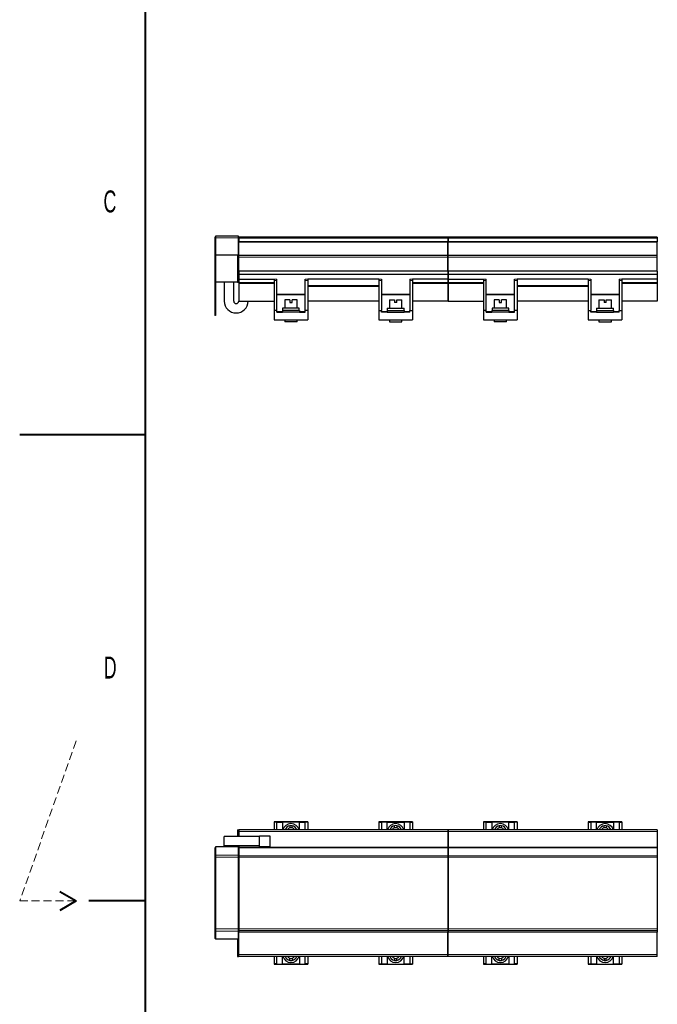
# Model space of a CAD drawing. Header units: millimetres. Extents: x 0 to 841, y 0 to 594.
# Tile 2 of 14: x 0 to 101, y 281 to 437. Entities that reach past the tile are written whole.
import ezdxf

# ---------------------------------------------------------------- set-up
doc = ezdxf.new("R2010")
doc.units = ezdxf.units.MM
doc.linetypes.add('HIDDEN', pattern=[1.905, 1.27, -0.635])
doc.styles.add('SLDTEXTSTYLE0', font='TXT', dxfattribs={"width": 0.605})

msp = doc.modelspace()

# ---------------------------------------------------------------- linework, layer by layer
at = {"color": 7, "linetype": 'Continuous', "lineweight": 40}
for p, q in [((20, 10), (20, 584)), ((0, 371.25), (20, 371.25)), ((6.4, 298.5), (9, 297)), ((9, 297), (6.4, 295.5)), ((20, 297), (11, 297))]:
    msp.add_line(p, q, dxfattribs=at)
at = {"color": 7, "linetype": 'Continuous', "lineweight": 30}
for p, q in [((34.83, 402.8), (31.16, 402.8)), ((31.16, 402.8), (31.16, 402.57)), ((34.83, 402.57), (34.83, 402.8)), ((31.16, 402.67), (31.06, 402.67)), ((31.06, 402.67), (31.06, 402.51)), ((31.06, 402.51), (31.06, 399.79)), ((31.16, 402.57), (31.16, 399.81)), ((34.83, 399.81), (34.83, 402.57)), ((34.86, 401.65), (34.83, 401.65)), ((68.16, 402.67), (34.86, 402.67)), ((34.86, 402.67), (34.86, 402.51)), ((34.86, 402.51), (34.86, 401.91)), ((68.16, 401.91), (34.86, 401.91)), ((34.86, 401.85), (34.86, 401.91)), ((68.16, 401.85), (34.86, 401.85)), ((34.86, 399.74), (34.86, 401.85)), ((68.16, 402.67), (68.16, 402.51)), ((68.16, 402.51), (68.16, 401.91)), ((68.16, 401.85), (68.16, 401.91)), ((68.16, 399.74), (68.16, 401.85)), ((101.49, 402.67), (68.19, 402.67)), ((68.19, 402.67), (68.19, 402.51)), ((68.19, 402.51), (68.19, 401.91)), ((101.49, 401.91), (68.19, 401.91)), ((68.19, 401.85), (68.19, 401.91)), ((101.49, 401.85), (68.19, 401.85)), ((68.19, 399.74), (68.19, 401.85)), ((101.49, 402.67), (101.49, 402.51)), ((101.49, 402.51), (101.49, 401.91)), ((101.49, 401.85), (101.49, 401.91)), ((101.49, 399.74), (101.49, 401.85)), ((31.16, 399.79), (31.06, 399.79)), ((31.06, 399.79), (31.06, 395.52)), ((34.83, 399.81), (31.16, 399.81)), ((31.16, 399.81), (31.16, 395.5)), ((34.69, 399.72), (34.83, 399.72)), ((34.69, 399.72), (34.69, 399.45)), ((34.83, 400.15), (34.86, 400.15)), ((34.83, 399.72), (34.83, 399.81)), ((34.83, 399.72), (34.83, 399.45)), ((34.86, 399.72), (34.86, 399.74)), ((68.16, 399.72), (34.86, 399.72)), ((34.86, 399.45), (34.86, 399.72)), ((68.16, 399.72), (68.16, 399.74)), ((68.16, 399.45), (68.16, 399.72)), ((68.19, 399.72), (68.19, 399.74)), ((101.49, 399.72), (68.19, 399.72)), ((68.19, 399.45), (68.19, 399.72)), ((101.49, 399.72), (101.49, 399.74)), ((101.49, 399.45), (101.49, 399.72)), ((34.69, 399.45), (34.69, 397.22)), ((34.83, 399.45), (34.83, 397.22)), ((34.86, 397.22), (34.86, 399.45)), ((68.16, 397.22), (68.16, 399.45)), ((68.19, 397.22), (68.19, 399.45)), ((101.49, 397.22), (101.49, 399.45)), ((34.69, 397.22), (34.83, 397.22)), ((34.69, 397.22), (34.69, 395.5)), ((34.83, 397.22), (34.83, 395.5)), ((68.16, 397.22), (34.86, 397.22)), ((34.86, 397.22), (34.86, 396.72)), ((68.16, 396.72), (34.86, 396.72)), ((34.86, 396.72), (34.86, 395.99)), ((68.16, 397.22), (68.16, 396.72)), ((68.16, 396.72), (68.16, 395.99)), ((101.49, 397.22), (68.19, 397.22)), ((68.19, 397.22), (68.19, 396.72)), ((101.49, 396.72), (68.19, 396.72)), ((68.19, 396.72), (68.19, 395.99)), ((101.49, 397.22), (101.49, 396.72)), ((101.49, 396.72), (101.49, 395.99)), ((31.16, 395.52), (31.06, 395.52)), ((31.06, 395.52), (31.06, 390.17)), ((31.16, 395.5), (31.16, 390.17)), ((34.83, 395.5), (31.16, 395.5)), ((32.56, 395.5), (32.56, 392.49)), ((34.06, 392.49), (34.06, 395.5)), ((34.69, 395.5), (34.83, 395.5)), ((34.86, 395.99), (40.51, 395.99)), ((34.86, 395.99), (34.86, 395.42)), ((34.86, 395.42), (34.86, 395.26)), ((34.86, 395.26), (34.86, 392.49)), ((40.51, 395.99), (40.51, 395.78)), ((40.51, 395.78), (40.51, 390.99)), ((40.91, 395.78), (40.91, 395.99)), ((40.91, 390.99), (40.91, 395.78)), ((45.44, 395.78), (45.44, 395.99)), ((45.44, 390.99), (45.44, 395.78)), ((45.84, 395.99), (45.84, 395.78)), ((57.18, 395.99), (45.84, 395.99)), ((45.84, 395.78), (45.84, 390.99)), ((57.18, 395.99), (57.18, 395.78)), ((57.18, 395.78), (57.18, 390.99)), ((57.58, 395.99), (57.58, 395.78)), ((57.58, 395.78), (57.58, 390.99)), ((62.11, 395.99), (62.11, 395.78)), ((62.11, 395.78), (62.11, 390.99)), ((62.51, 395.99), (62.51, 395.78)), ((68.16, 395.99), (62.51, 395.99)), ((62.51, 395.78), (62.51, 390.99)), ((68.16, 395.99), (68.16, 395.42)), ((68.16, 395.42), (68.16, 395.26)), ((68.16, 395.26), (68.16, 392.49)), ((68.19, 395.99), (73.84, 395.99)), ((68.19, 395.99), (68.19, 395.42)), ((68.19, 395.42), (68.19, 395.26)), ((68.19, 395.26), (68.19, 392.49)), ((73.84, 395.99), (73.84, 395.78)), ((73.84, 395.78), (73.84, 390.99)), ((74.24, 395.78), (74.24, 395.99)), ((74.24, 390.99), (74.24, 395.78)), ((78.78, 395.78), (78.78, 395.99)), ((78.78, 390.99), (78.78, 395.78)), ((79.18, 395.99), (79.18, 395.78)), ((90.51, 395.99), (79.18, 395.99)), ((79.18, 395.78), (79.18, 390.99)), ((90.51, 395.99), (90.51, 395.78)), ((90.51, 395.78), (90.51, 390.99)), ((90.91, 395.99), (90.91, 395.78)), ((90.91, 395.78), (90.91, 390.99)), ((95.44, 395.99), (95.44, 395.78)), ((95.44, 395.78), (95.44, 390.99)), ((95.84, 395.99), (95.84, 395.78)), ((101.49, 395.99), (95.84, 395.99)), ((95.84, 395.78), (95.84, 390.99)), ((101.49, 395.99), (101.49, 395.42)), ((101.49, 395.42), (101.49, 395.26)), ((101.49, 395.26), (101.49, 392.49)), ((34.86, 392.49), (40.51, 392.49)), ((42.18, 392.67), (42.18, 391.37)), ((43.01, 392.67), (42.18, 392.67)), ((43.01, 392.67), (43.01, 392.24)), ((43.01, 392.24), (43.35, 392.24)), ((43.35, 392.24), (43.35, 392.67)), ((44.18, 392.67), (43.35, 392.67)), ((44.18, 391.37), (44.18, 392.67)), ((57.18, 392.49), (45.84, 392.49)), ((58.84, 392.67), (58.84, 391.37)), ((58.84, 392.67), (59.67, 392.67)), ((59.67, 392.67), (59.67, 392.24)), ((60.01, 392.24), (59.67, 392.24)), ((60.01, 392.24), (60.01, 392.67)), ((60.01, 392.67), (60.84, 392.67)), ((60.84, 391.37), (60.84, 392.67)), ((68.16, 392.49), (62.51, 392.49)), ((68.19, 392.49), (73.84, 392.49)), ((75.51, 392.67), (75.51, 391.37)), ((76.34, 392.67), (75.51, 392.67)), ((76.34, 392.67), (76.34, 392.24)), ((76.34, 392.24), (76.68, 392.24)), ((76.68, 392.24), (76.68, 392.67)), ((77.51, 392.67), (76.68, 392.67)), ((77.51, 391.37), (77.51, 392.67)), ((90.51, 392.49), (79.18, 392.49)), ((92.18, 392.67), (92.18, 391.37)), ((92.18, 392.67), (93.01, 392.67)), ((93.01, 392.67), (93.01, 392.24)), ((93.35, 392.24), (93.01, 392.24)), ((93.35, 392.24), (93.35, 392.67)), ((93.35, 392.67), (94.18, 392.67)), ((94.18, 391.37), (94.18, 392.67)), ((101.49, 392.49), (95.84, 392.49)), ((40.91, 390.99), (40.51, 390.99)), ((40.51, 390.99), (40.51, 389.52)), ((40.91, 390.72), (40.91, 390.99)), ((40.91, 390.72), (41.81, 390.72)), ((41.81, 391), (41.81, 390.72)), ((44.54, 391), (41.81, 391)), ((44.54, 390.72), (41.81, 390.72)), ((41.84, 391.37), (41.84, 391)), ((44.51, 391.37), (41.84, 391.37)), ((44.51, 391), (44.51, 391.37)), ((44.54, 391), (44.54, 390.72)), ((44.54, 390.72), (45.44, 390.72)), ((45.44, 390.72), (45.44, 390.99)), ((45.84, 390.99), (45.44, 390.99)), ((45.84, 390.99), (45.84, 389.52)), ((57.18, 390.99), (57.58, 390.99)), ((57.18, 390.99), (57.18, 389.52)), ((57.58, 390.72), (57.58, 390.99)), ((58.48, 390.72), (57.58, 390.72)), ((58.48, 391), (61.21, 391)), ((58.48, 391), (58.48, 390.72)), ((58.48, 390.72), (61.21, 390.72)), ((58.51, 391.37), (58.51, 391)), ((58.51, 391.37), (61.18, 391.37)), ((61.18, 391), (61.18, 391.37)), ((61.21, 391), (61.21, 390.72)), ((62.11, 390.72), (61.21, 390.72)), ((62.11, 390.72), (62.11, 390.99)), ((62.11, 390.99), (62.51, 390.99)), ((62.51, 390.99), (62.51, 389.52)), ((74.24, 390.99), (73.84, 390.99)), ((73.84, 390.99), (73.84, 389.52)), ((74.24, 390.72), (74.24, 390.99)), ((74.24, 390.72), (75.14, 390.72)), ((75.14, 391), (75.14, 390.72)), ((77.88, 391), (75.14, 391)), ((77.88, 390.72), (75.14, 390.72)), ((75.18, 391.37), (75.18, 391)), ((77.84, 391.37), (75.18, 391.37)), ((77.84, 391), (77.84, 391.37)), ((77.88, 391), (77.88, 390.72)), ((77.88, 390.72), (78.78, 390.72)), ((78.78, 390.72), (78.78, 390.99)), ((79.18, 390.99), (78.78, 390.99)), ((79.18, 390.99), (79.18, 389.52)), ((90.51, 390.99), (90.91, 390.99)), ((90.51, 390.99), (90.51, 389.52)), ((90.91, 390.72), (90.91, 390.99)), ((91.81, 390.72), (90.91, 390.72)), ((91.81, 391), (94.54, 391)), ((91.81, 391), (91.81, 390.72)), ((91.81, 390.72), (94.54, 390.72)), ((91.84, 391.37), (91.84, 391)), ((91.84, 391.37), (94.51, 391.37)), ((94.51, 391), (94.51, 391.37)), ((94.54, 391), (94.54, 390.72)), ((95.44, 390.72), (94.54, 390.72)), ((95.44, 390.72), (95.44, 390.99)), ((95.44, 390.99), (95.84, 390.99)), ((95.84, 390.99), (95.84, 389.52)), ((31.16, 390.17), (31.06, 390.17)), ((40.51, 389.52), (45.84, 389.52)), ((42.18, 389.52), (42.18, 389.19)), ((44.18, 389.19), (42.18, 389.19)), ((44.18, 389.19), (44.18, 389.52)), ((57.18, 389.52), (62.51, 389.52)), ((58.84, 389.52), (58.84, 389.19)), ((58.84, 389.19), (60.84, 389.19)), ((60.84, 389.19), (60.84, 389.52)), ((73.84, 389.52), (79.18, 389.52)), ((75.51, 389.52), (75.51, 389.19)), ((77.51, 389.19), (75.51, 389.19)), ((77.51, 389.19), (77.51, 389.52)), ((90.51, 389.52), (95.84, 389.52)), ((92.18, 389.52), (92.18, 389.19)), ((92.18, 389.19), (94.18, 389.19)), ((94.18, 389.19), (94.18, 389.52)), ((45.84, 309.58), (40.51, 309.58)), ((40.51, 309.58), (40.51, 309.54)), ((40.91, 309.54), (40.51, 309.54)), ((40.51, 309.54), (40.51, 308.32)), ((40.91, 309.55), (41.81, 309.55)), ((40.91, 309.55), (40.91, 309.54)), ((40.91, 308.32), (40.91, 309.54)), ((41.81, 309.55), (41.81, 308.32)), ((44.54, 309.55), (41.81, 309.55)), ((43.01, 308.97), (43.01, 308.63)), ((43.35, 308.63), (43.35, 308.97)), ((44.54, 308.32), (44.54, 309.55)), ((44.54, 309.55), (45.44, 309.55)), ((45.44, 309.55), (45.44, 309.54)), ((45.84, 309.54), (45.44, 309.54)), ((45.44, 308.32), (45.44, 309.54)), ((45.84, 309.58), (45.84, 309.54)), ((45.84, 309.54), (45.84, 308.32)), ((62.51, 309.58), (57.18, 309.58)), ((57.18, 309.58), (57.18, 309.54)), ((57.18, 309.54), (57.58, 309.54)), ((57.18, 309.54), (57.18, 308.32)), ((58.48, 309.55), (57.58, 309.55)), ((57.58, 309.55), (57.58, 309.54)), ((57.58, 309.54), (57.58, 308.32)), ((58.48, 308.32), (58.48, 309.55)), ((58.48, 309.55), (61.21, 309.55)), ((59.67, 308.63), (59.67, 308.97)), ((60.01, 308.97), (60.01, 308.63)), ((61.21, 309.55), (61.21, 308.32)), ((62.11, 309.55), (61.21, 309.55)), ((62.11, 309.55), (62.11, 309.54)), ((62.11, 309.54), (62.51, 309.54)), ((62.11, 309.54), (62.11, 308.32)), ((62.51, 309.58), (62.51, 309.54)), ((62.51, 309.54), (62.51, 308.32)), ((79.18, 309.58), (73.84, 309.58)), ((73.84, 309.58), (73.84, 309.54)), ((74.24, 309.54), (73.84, 309.54)), ((73.84, 309.54), (73.84, 308.32)), ((74.24, 309.55), (75.14, 309.55)), ((74.24, 309.55), (74.24, 309.54)), ((74.24, 308.32), (74.24, 309.54)), ((75.14, 309.55), (75.14, 308.32)), ((77.88, 309.55), (75.14, 309.55)), ((76.34, 308.97), (76.34, 308.63)), ((76.68, 308.63), (76.68, 308.97)), ((77.88, 308.32), (77.88, 309.55)), ((77.88, 309.55), (78.78, 309.55)), ((78.78, 309.55), (78.78, 309.54)), ((79.18, 309.54), (78.78, 309.54)), ((78.78, 308.32), (78.78, 309.54)), ((79.18, 309.58), (79.18, 309.54)), ((79.18, 309.54), (79.18, 308.32)), ((95.84, 309.58), (90.51, 309.58)), ((90.51, 309.58), (90.51, 309.54)), ((90.51, 309.54), (90.91, 309.54)), ((90.51, 309.54), (90.51, 308.32)), ((91.81, 309.55), (90.91, 309.55)), ((90.91, 309.55), (90.91, 309.54)), ((90.91, 309.54), (90.91, 308.32)), ((91.81, 308.32), (91.81, 309.55)), ((91.81, 309.55), (94.54, 309.55)), ((93.01, 308.63), (93.01, 308.97)), ((93.35, 308.97), (93.35, 308.63)), ((94.54, 309.55), (94.54, 308.32)), ((95.44, 309.55), (94.54, 309.55)), ((95.44, 309.55), (95.44, 309.54)), ((95.44, 309.54), (95.84, 309.54)), ((95.44, 309.54), (95.44, 308.32)), ((95.84, 309.58), (95.84, 309.54)), ((95.84, 309.54), (95.84, 308.32)), ((38.19, 307.25), (32.56, 307.25)), ((32.56, 305.75), (32.56, 307.25)), ((34.69, 308.32), (34.69, 308.05)), ((34.69, 308.32), (34.83, 308.32)), ((34.69, 308.05), (34.69, 307.25)), ((34.83, 308.32), (34.83, 308.05)), ((34.83, 308.05), (34.83, 307.25)), ((68.16, 308.32), (34.86, 308.32)), ((34.86, 308.32), (34.86, 308.05)), ((34.86, 308.05), (34.86, 307.25)), ((39.86, 307.33), (38.19, 307.33)), ((38.19, 307.25), (38.19, 307.33)), ((38.19, 306.86), (38.19, 307.25)), ((39.86, 305.67), (39.86, 307.33)), ((68.16, 308.32), (68.16, 308.05)), ((68.16, 308.05), (68.16, 305.58)), ((101.49, 308.32), (68.19, 308.32)), ((68.19, 308.32), (68.19, 308.05)), ((68.19, 308.05), (68.19, 305.58)), ((101.49, 308.32), (101.49, 308.05)), ((101.49, 308.05), (101.49, 305.58)), ((38.19, 305.75), (32.56, 305.75)), ((34.69, 305.75), (34.69, 305.59)), ((34.83, 305.75), (34.83, 305.59)), ((34.86, 305.75), (34.86, 305.58)), ((38.19, 306.14), (38.19, 306.86)), ((38.19, 305.75), (38.19, 306.14)), ((38.19, 305.67), (38.19, 305.75)), ((38.19, 305.67), (39.86, 305.67)), ((31.16, 305.46), (31.06, 305.46)), ((31.06, 305.46), (31.06, 304.19)), ((31.06, 304.19), (31.06, 303.95)), ((34.83, 305.59), (31.16, 305.59)), ((31.16, 305.59), (31.16, 304.31)), ((31.16, 304.31), (31.16, 303.95)), ((34.83, 304.31), (34.83, 305.59)), ((34.83, 303.95), (34.83, 304.31)), ((34.86, 305.58), (34.86, 305.46)), ((34.86, 305.46), (34.86, 304.19)), ((34.86, 304.19), (34.86, 303.95)), ((68.16, 305.58), (68.16, 305.46)), ((68.16, 305.46), (68.16, 304.19)), ((68.16, 304.19), (68.16, 303.95)), ((68.19, 305.58), (68.19, 305.46)), ((68.19, 305.46), (68.19, 304.19)), ((68.19, 304.19), (68.19, 303.95)), ((101.49, 305.58), (101.49, 305.46)), ((101.49, 305.46), (101.49, 304.19)), ((101.49, 304.19), (101.49, 303.95)), ((31.06, 303.95), (31.06, 292.55)), ((31.16, 303.95), (31.16, 292.55)), ((34.83, 292.55), (34.83, 303.95)), ((34.86, 303.95), (34.86, 292.55)), ((68.16, 303.95), (68.16, 292.55)), ((68.19, 303.95), (68.19, 292.55)), ((101.49, 303.95), (101.49, 292.55)), ((31.06, 292.55), (31.06, 292.31)), ((31.06, 292.31), (31.06, 291.04)), ((31.16, 292.55), (31.16, 292.19)), ((31.16, 292.19), (31.16, 290.91)), ((34.83, 292.19), (34.83, 292.55)), ((34.83, 290.91), (34.83, 292.19)), ((34.86, 292.55), (34.86, 292.31)), ((34.86, 292.31), (34.86, 292.03)), ((34.86, 288.45), (34.86, 292.03)), ((68.16, 292.03), (34.86, 292.03)), ((68.16, 292.55), (68.16, 292.31)), ((68.16, 292.31), (68.16, 292.03)), ((68.16, 288.45), (68.16, 292.03)), ((68.19, 292.55), (68.19, 292.31)), ((68.19, 292.31), (68.19, 292.03)), ((68.19, 288.45), (68.19, 292.03)), ((101.49, 292.03), (68.19, 292.03)), ((101.49, 292.55), (101.49, 292.31)), ((101.49, 292.31), (101.49, 292.03)), ((101.49, 288.45), (101.49, 292.03)), ((31.16, 291.04), (31.06, 291.04)), ((34.83, 290.91), (31.16, 290.91)), ((34.69, 290.91), (34.69, 288.45)), ((34.83, 290.91), (34.83, 288.45)), ((34.69, 288.45), (34.69, 288.18)), ((34.83, 288.45), (34.83, 288.18)), ((34.86, 288.18), (34.86, 288.45)), ((68.16, 288.18), (68.16, 288.45)), ((68.19, 288.18), (68.19, 288.45)), ((101.49, 288.18), (101.49, 288.45)), ((34.69, 288.18), (34.83, 288.18)), ((68.16, 288.18), (34.86, 288.18)), ((40.51, 288.18), (40.51, 286.96)), ((40.91, 286.96), (40.51, 286.96)), ((40.51, 286.96), (40.51, 286.92)), ((40.51, 286.92), (45.84, 286.92)), ((40.91, 286.96), (40.91, 288.18)), ((40.91, 286.95), (40.91, 286.96)), ((40.91, 286.95), (41.81, 286.95)), ((41.81, 286.95), (41.81, 288.18)), ((44.54, 286.95), (41.81, 286.95)), ((43.01, 287.53), (43.01, 287.87)), ((43.35, 287.87), (43.35, 287.53)), ((44.54, 288.18), (44.54, 286.95)), ((44.54, 286.95), (45.44, 286.95)), ((45.44, 286.96), (45.44, 288.18)), ((45.84, 286.96), (45.44, 286.96)), ((45.44, 286.95), (45.44, 286.96)), ((45.84, 288.18), (45.84, 286.96)), ((45.84, 286.96), (45.84, 286.92)), ((57.18, 288.18), (57.18, 286.96)), ((57.18, 286.96), (57.58, 286.96)), ((57.18, 286.96), (57.18, 286.92)), ((57.18, 286.92), (62.51, 286.92)), ((57.58, 288.18), (57.58, 286.96)), ((57.58, 286.95), (57.58, 286.96)), ((58.48, 286.95), (57.58, 286.95)), ((58.48, 288.18), (58.48, 286.95)), ((58.48, 286.95), (61.21, 286.95)), ((59.67, 287.87), (59.67, 287.53)), ((60.01, 287.53), (60.01, 287.87)), ((61.21, 286.95), (61.21, 288.18)), ((62.11, 286.95), (61.21, 286.95)), ((62.11, 288.18), (62.11, 286.96)), ((62.11, 286.96), (62.51, 286.96)), ((62.11, 286.95), (62.11, 286.96)), ((62.51, 288.18), (62.51, 286.96)), ((62.51, 286.96), (62.51, 286.92)), ((101.49, 288.18), (68.19, 288.18)), ((73.84, 288.18), (73.84, 286.96)), ((74.24, 286.96), (73.84, 286.96)), ((73.84, 286.96), (73.84, 286.92)), ((73.84, 286.92), (79.18, 286.92)), ((74.24, 286.96), (74.24, 288.18)), ((74.24, 286.95), (74.24, 286.96)), ((74.24, 286.95), (75.14, 286.95)), ((75.14, 286.95), (75.14, 288.18)), ((77.88, 286.95), (75.14, 286.95)), ((76.34, 287.53), (76.34, 287.87)), ((76.68, 287.87), (76.68, 287.53)), ((77.88, 288.18), (77.88, 286.95)), ((77.88, 286.95), (78.78, 286.95)), ((78.78, 286.96), (78.78, 288.18)), ((79.18, 286.96), (78.78, 286.96)), ((78.78, 286.95), (78.78, 286.96)), ((79.18, 288.18), (79.18, 286.96)), ((79.18, 286.96), (79.18, 286.92)), ((90.51, 288.18), (90.51, 286.96)), ((90.51, 286.96), (90.91, 286.96)), ((90.51, 286.96), (90.51, 286.92)), ((90.51, 286.92), (95.84, 286.92)), ((90.91, 288.18), (90.91, 286.96)), ((90.91, 286.95), (90.91, 286.96)), ((91.81, 286.95), (90.91, 286.95)), ((91.81, 288.18), (91.81, 286.95)), ((91.81, 286.95), (94.54, 286.95)), ((93.01, 287.87), (93.01, 287.53)), ((93.35, 287.53), (93.35, 287.87)), ((94.54, 286.95), (94.54, 288.18)), ((95.44, 286.95), (94.54, 286.95)), ((95.44, 288.18), (95.44, 286.96)), ((95.44, 286.96), (95.84, 286.96)), ((95.44, 286.95), (95.44, 286.96)), ((95.84, 288.18), (95.84, 286.96)), ((95.84, 286.96), (95.84, 286.92))]:
    msp.add_line(p, q, dxfattribs=at)
at = {"color": 8, "linetype": 'Continuous', "lineweight": 15}
for p, q in [((31.16, 402.51), (31.06, 402.51)), ((34.83, 402.57), (31.16, 402.57)), ((68.16, 402.51), (34.86, 402.51)), ((101.49, 402.51), (68.19, 402.51)), ((68.16, 399.74), (34.86, 399.74)), ((101.49, 399.74), (68.19, 399.74)), ((34.69, 399.45), (34.83, 399.45)), ((68.16, 399.45), (34.86, 399.45)), ((101.49, 399.45), (68.19, 399.45)), ((34.86, 395.42), (40.51, 395.42)), ((34.86, 395.26), (40.51, 395.26)), ((40.91, 395.99), (40.51, 395.99)), ((40.91, 395.78), (40.51, 395.78)), ((45.84, 395.99), (45.44, 395.99)), ((45.84, 395.78), (45.44, 395.78)), ((57.18, 394.98), (45.84, 394.98)), ((57.18, 395.99), (57.58, 395.99)), ((57.18, 395.78), (57.58, 395.78)), ((62.11, 395.99), (62.51, 395.99)), ((62.11, 395.78), (62.51, 395.78)), ((68.16, 395.42), (62.51, 395.42)), ((68.16, 395.26), (62.51, 395.26)), ((68.19, 395.42), (73.84, 395.42)), ((68.19, 395.26), (73.84, 395.26)), ((74.24, 395.99), (73.84, 395.99)), ((74.24, 395.78), (73.84, 395.78)), ((79.18, 395.99), (78.78, 395.99)), ((79.18, 395.78), (78.78, 395.78)), ((90.51, 394.98), (79.18, 394.98)), ((90.51, 395.99), (90.91, 395.99)), ((90.51, 395.78), (90.91, 395.78)), ((95.44, 395.99), (95.84, 395.99)), ((95.44, 395.78), (95.84, 395.78)), ((101.49, 395.42), (95.84, 395.42)), ((101.49, 395.26), (95.84, 395.26)), ((40.91, 393.57), (45.44, 393.57)), ((40.91, 393.47), (45.44, 393.47)), ((57.18, 394.82), (45.84, 394.82)), ((62.11, 393.57), (57.58, 393.57)), ((62.11, 393.47), (57.58, 393.47)), ((74.24, 393.57), (78.78, 393.57)), ((74.24, 393.47), (78.78, 393.47)), ((90.51, 394.82), (79.18, 394.82)), ((95.44, 393.57), (90.91, 393.57)), ((95.44, 393.47), (90.91, 393.47)), ((40.91, 390.83), (41.81, 390.83)), ((44.54, 390.83), (45.44, 390.83)), ((58.48, 390.83), (57.58, 390.83)), ((62.11, 390.83), (61.21, 390.83)), ((74.24, 390.83), (75.14, 390.83)), ((77.88, 390.83), (78.78, 390.83)), ((91.81, 390.83), (90.91, 390.83)), ((95.44, 390.83), (94.54, 390.83)), ((34.69, 308.05), (34.83, 308.05)), ((68.16, 308.05), (34.86, 308.05)), ((101.49, 308.05), (68.19, 308.05)), ((31.16, 304.19), (31.06, 304.19)), ((34.83, 304.31), (31.16, 304.31)), ((68.16, 305.58), (34.86, 305.58)), ((68.16, 305.46), (34.86, 305.46)), ((68.16, 304.19), (34.86, 304.19)), ((101.49, 305.58), (68.19, 305.58)), ((101.49, 305.46), (68.19, 305.46)), ((101.49, 304.19), (68.19, 304.19)), ((31.16, 303.95), (31.06, 303.95)), ((34.83, 303.95), (31.16, 303.95)), ((68.16, 303.95), (34.86, 303.95)), ((101.49, 303.95), (68.19, 303.95)), ((31.16, 292.55), (31.06, 292.55)), ((31.16, 292.31), (31.06, 292.31)), ((34.83, 292.55), (31.16, 292.55)), ((34.83, 292.19), (31.16, 292.19)), ((68.16, 292.55), (34.86, 292.55)), ((68.16, 292.31), (34.86, 292.31)), ((101.49, 292.55), (68.19, 292.55)), ((101.49, 292.31), (68.19, 292.31)), ((34.69, 288.45), (34.83, 288.45)), ((68.16, 288.45), (34.86, 288.45)), ((101.49, 288.45), (68.19, 288.45))]:
    msp.add_line(p, q, dxfattribs=at)
at = {"color": 7, "linetype": 'HIDDEN', "lineweight": 15}
for p, q in [((9, 322.46), (0, 297)), ((0, 297), (9, 297))]:
    msp.add_line(p, q, dxfattribs=at)
at = {"color": 7, "linetype": 'Continuous', "lineweight": 30}
for centre, radius, start, end in [((34.46, 392.49), 1.9, 180, 0), ((34.46, 392.49), 0.4, 180, 0), ((43.18, 307.98), 1.33, 14.4775, 165.5225), ((43.18, 307.98), 1, 99.7878, 160.5288), ((43.18, 307.98), 1, 80.2122, 99.7878), ((43.18, 307.98), 1, 19.4712, 80.2122), ((59.84, 307.98), 1.33, 14.4775, 165.5225), ((59.84, 307.98), 1, 99.7878, 160.5288), ((59.84, 307.98), 1, 80.2122, 99.7878), ((59.84, 307.98), 1, 19.4712, 80.2122), ((76.51, 307.98), 1.33, 14.4775, 165.5225), ((76.51, 307.98), 1, 99.7878, 160.5288), ((76.51, 307.98), 1, 80.2122, 99.7878), ((76.51, 307.98), 1, 19.4712, 80.2122), ((93.18, 307.98), 1.33, 14.4775, 165.5225), ((93.18, 307.98), 1, 99.7878, 160.5288), ((93.18, 307.98), 1, 80.2122, 99.7878), ((93.18, 307.98), 1, 19.4712, 80.2122), ((43.18, 307.98), 0.667, 104.7736, 150), ((43.18, 307.98), 0.667, 75.2264, 104.7736), ((43.18, 307.98), 0.667, 30, 75.2264), ((59.84, 307.98), 0.667, 104.7736, 150), ((59.84, 307.98), 0.667, 75.2264, 104.7736), ((59.84, 307.98), 0.667, 30, 75.2264), ((76.51, 307.98), 0.667, 104.7736, 150), ((76.51, 307.98), 0.667, 75.2264, 104.7736), ((76.51, 307.98), 0.667, 30, 75.2264), ((93.18, 307.98), 0.667, 104.7736, 150), ((93.18, 307.98), 0.667, 75.2264, 104.7736), ((93.18, 307.98), 0.667, 30, 75.2264), ((43.18, 288.52), 1.33, 194.4775, 345.5225), ((43.18, 288.52), 1, 199.4712, 260.2122), ((43.18, 288.52), 0.667, 210, 255.2264), ((43.18, 288.52), 0.667, 255.2264, 284.7736), ((43.18, 288.52), 1, 260.2122, 279.7878), ((43.18, 288.52), 0.667, 284.7736, 330), ((43.18, 288.52), 1, 279.7878, 340.5288), ((59.84, 288.52), 1.33, 194.4775, 345.5225), ((59.84, 288.52), 1, 199.4712, 260.2122), ((59.84, 288.52), 0.667, 210, 255.2264), ((59.84, 288.52), 0.667, 255.2264, 284.7736), ((59.84, 288.52), 1, 260.2122, 279.7878), ((59.84, 288.52), 0.667, 284.7736, 330), ((59.84, 288.52), 1, 279.7878, 340.5288), ((76.51, 288.52), 1.33, 194.4775, 345.5225), ((76.51, 288.52), 1, 199.4712, 260.2122), ((76.51, 288.52), 0.667, 210, 255.2264), ((76.51, 288.52), 0.667, 255.2264, 284.7736), ((76.51, 288.52), 1, 260.2122, 279.7878), ((76.51, 288.52), 0.667, 284.7736, 330), ((76.51, 288.52), 1, 279.7878, 340.5288), ((93.18, 288.52), 1.33, 194.4775, 345.5225), ((93.18, 288.52), 1, 199.4712, 260.2122), ((93.18, 288.52), 0.667, 210, 255.2264), ((93.18, 288.52), 0.667, 255.2264, 284.7736), ((93.18, 288.52), 1, 260.2122, 279.7878), ((93.18, 288.52), 0.667, 284.7736, 330), ((93.18, 288.52), 1, 279.7878, 340.5288)]:
    msp.add_arc(centre, radius, start, end, dxfattribs=at)

# ---------------------------------------------------------------- texts
at = {"color": 7, "linetype": 'Continuous', "lineweight": 0, "char_height": 3.5, "attachment_point": 1, "style": 'SLDTEXTSTYLE0'}
for s, insert in [('C', (13.34, 410.09)), ('D', (13.38, 335.9))]:
    msp.add_mtext(s, dxfattribs=dict(at, insert=insert))

doc.saveas('drawing.dxf')
